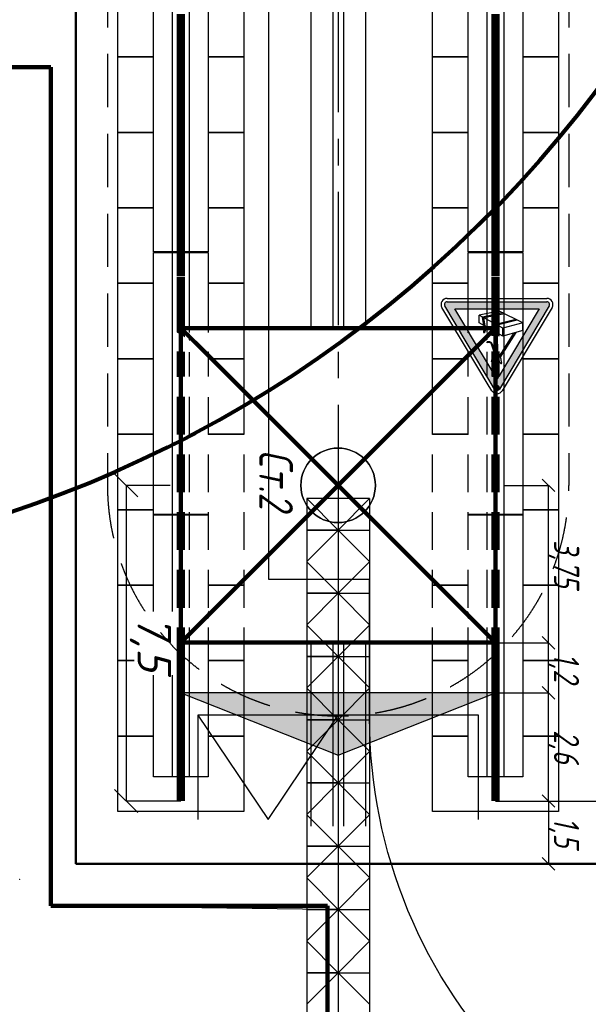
# Model space of a CAD drawing. Header units: millimetres. Extents: x 2204655785 to 2205143108, y 485765510 to 486291538.
# Tile 75 of 156: x 2205002316 to 2205015872, y 486129761 to 486153247. Entities that reach past the tile are written whole.
import ezdxf
from ezdxf.enums import TextEntityAlignment as Align
from ezdxf.lldxf.tags import DXFTag

# ---------------------------------------------------------------- set-up
doc = ezdxf.new("R2010")
doc.units = ezdxf.units.MM
doc.linetypes.add('НЕВИДИМАЯX2', pattern=[19.05, 12.7, -6.35])
doc.linetypes.add('осевая', pattern=[50.8, 31.75, -6.35, 6.35, -6.35])
for name, color, linetype in [('206ППР Панелевоз', 7, 'Continuous'), ('ППР_Автокран СКАТ-40', 7, 'Continuous'), ('ППР_Автокран_Опасная зона', 1, 'Continuous'), ('ППР_Автокран_Стрела', 7, 'Continuous'), ('ППР_Дороги рабочие', 30, 'Continuous'), ('ППР_Кран', 7, 'Continuous'), ('ППР_Нерабочее положение', 96, 'Continuous'), ('ППР_Опасная зона от крана', 1, 'Continuous'), ('ППР_Плиты крана', 7, 'Continuous'), ('ППР_Привязка крана', 5, 'Continuous'), ('ППР_Привязка стоянок', 5, 'Continuous'), ('ППР_Разрез', 5, 'Continuous'), ('ППР_Стрела', 7, 'Continuous')]:
    doc.layers.add(name, color=color, linetype=linetype)
doc.styles.add('ППРк_М1-1', font='GOST_Common Italic.ttf', dxfattribs={"height": 800})
doc.styles.add('ППРк_М1-1кран', font='GOST_Common Italic.ttf', dxfattribs={"width": 0.8, "height": 600})
doc.linetypes.add('ЗАЗЕМЛЕНИЕ', pattern='A,395.589283,[1,ЗАЗЕМЛЕНИЕ,S=1,R=0,X=0,Y=0],395.589283,-702', length=1493.178566)
doc.linetypes.add('ОГРАЖДЕНИЕ_ПУТЕЙ', pattern='A,1,[2,КБ-503,S=1,R=0,X=0,Y=0],2000,[2,КБ-503,S=1,R=0,X=0,Y=0],2000,[2,КБ-503,S=1,R=0,X=0,Y=0],1351,-628,[1,ЧЕЛОВЕК,S=1,R=180,X=0,Y=-24],-461,[1,ЗНАК 4,S=1,R=180,X=0,Y=-417],-188,1372,[2,КБ-503,S=1,R=0,X=0,Y=0],1999,[2,КБ-503,S=1,R=0,X=0,Y=0],2000,[2,КБ-503,S=1,R=0,X=0,Y=0]', length=12000)
tags = doc.linetypes.add('опасная зона_Кран', pattern='A,30,-8,4,-8,30,-8,4,-8,30,-8,4,[230,Bbox.shx,S=2.5,R=0,X=0,Y=-10],-6', length=148).pattern_tags.tags
tags[24] = DXFTag(74, 5)
doc.dimstyles.new('ППРк_М1-1', dxfattribs={"dimtxt": 800, "dimasz": 550, "dimexe": 1.5, "dimexo": 0.675, "dimgap": 100, "dimtad": 1, "dimdec": 1, "dimlfac": 0.001, "dimzin": 1, "dimtxsty": 'ППРк_М1-1', "dimblk": 'OBLIQUE', "dimcen": 250, "dimclrd": 256, "dimclre": 256, "dimclrt": 256, "dimadec": 0, "dimazin": 0, "dimtfac": 1, "dimtdec": 1, "dimtmove": 0, "dimatfit": 3, "dimfxl": 1, "dimtfill": 1, "dimfrac": 2, "dimarcsym": 0})
doc.dimstyles.new('ППРк_М1-1 Кран', dxfattribs={"dimtxt": 600, "dimasz": 300, "dimexe": 1.5, "dimexo": 0.675, "dimgap": 0.675, "dimtad": 1, "dimdec": 1, "dimlfac": 0.001, "dimzin": 1, "dimtxsty": 'ППРк_М1-1кран', "dimblk": 'OBLIQUE', "dimcen": 250, "dimclrd": 256, "dimclre": 256, "dimclrt": 256, "dimadec": 0, "dimazin": 0, "dimtfac": 1, "dimtdec": 1, "dimtmove": 0, "dimatfit": 3, "dimfxl": 1, "dimfrac": 2, "dimarcsym": 0})

# ---------------------------------------------------------------- blocks, each defined once
blk = doc.blocks.new('Плиты прав.')
at = {"layer": 'ППР_Плиты крана'}
for points in [[(-7200, 650), (-7200, 1500), (-5400, 1500), (-5400, 650)], [(-5400, 650), (-5400, 1500), (-3600, 1500), (-3600, 650)], [(-3600, 650), (-3600, 1500), (-1800, 1500), (-1800, 650)], [(-1800, 650), (-1800, 1500), (0, 1500), (0, -1500), (-1800, -1500), (-1800, -650)], [(-5400, -650), (-5400, -1500), (-7200, -1500), (-7200, -650)], [(-3600, -650), (-3600, -1500), (-5400, -1500), (-5400, -650)], [(-1800, -650), (-1800, -1500), (-3600, -1500), (-3600, -650)]]:
    blk.add_lwpolyline(points, dxfattribs=at)
blk = doc.blocks.new('Балка')
at = {"layer": 'ППР_Кран'}
for p, q in [((-575, 200), (5675, 200)), ((5675, -200), (-575, -200))]:
    blk.add_line(p, q, dxfattribs=at)
blk.add_lwpolyline([(-575, 650), (5675, 650), (5675, -650), (-575, -650)], close=True, dxfattribs=at)
at = {"layer": 'ППР_Кран', "const_width": 200}
blk.add_lwpolyline([(0, 0), (6255, 0)], dxfattribs=at)
blk = doc.blocks.new('Плиты пром.')
at = {"layer": 'ППР_Плиты крана'}
for points in [[(0, 650), (0, 1500), (1800, 1500), (1800, 650)], [(1800, 650), (1800, 1500), (3600, 1500), (3600, 650)], [(3600, 650), (3600, 1500), (5400, 1500), (5400, 650)], [(5400, 650), (5400, 1500), (7200, 1500), (7200, 650)], [(1800, -650), (1800, -1500), (0, -1500), (0, -650)], [(3600, -650), (3600, -1500), (1800, -1500), (1800, -650)], [(5400, -650), (5400, -1500), (3600, -1500), (3600, -650)], [(7200, -650), (7200, -1500), (5400, -1500), (5400, -650)]]:
    blk.add_lwpolyline(points, dxfattribs=at)
blk = doc.blocks.new('_Oblique')
at = {"color": 0, "linetype": 'ByBlock', "lineweight": -2}
blk.add_line((-0.5, -0.5), (0.5, 0.5), dxfattribs=at)
blk = doc.blocks.new('*D423')
at = {"layer": 'Defpoints', "color": 0, "linetype": 'Continuous', "lineweight": 50, "transparency": 16777216}
for p in [(38505, 5014), (37005, 3750), (38505, 3750)]:
    blk.add_point(p, dxfattribs=at)
at = {"layer": 'ППР_Привязка стоянок', "linetype": 'Continuous', "lineweight": -2, "transparency": 16777216}
for p, q in [((37005, 3751), (37005, 5016)), ((37005, 5014), (38505, 5014)), ((38505, 3751), (38505, 5016))]:
    blk.add_line(p, q, dxfattribs=at)
at = {"layer": 'ППР_Привязка стоянок', "linetype": 'Continuous', "lineweight": -2, "transparency": 16777216, "xscale": 300, "yscale": 300, "zscale": 300, "rotation": 180}
blk.add_blockref('_Oblique', (37005, 5014), dxfattribs=at)
at = {"layer": 'ППР_Привязка стоянок', "linetype": 'Continuous', "lineweight": -2, "transparency": 16777216, "xscale": 300, "yscale": 300, "zscale": 300}
blk.add_blockref('_Oblique', (38505, 5014), dxfattribs=at)
at = {"layer": 'ППР_Привязка стоянок', "linetype": 'Continuous', "transparency": 16777216, "insert": (37755, 5375), "char_height": 600, "attachment_point": 5, "style": 'ППРк_М1-1кран'}
blk.add_mtext('1,5', dxfattribs=at)
blk = doc.blocks.new('Тупик безударный')
at = {"layer": 'ППР_Кран', "linetype": 'Continuous'}
h = blk.add_hatch(color=256, dxfattribs=at)
h.dxf.hatch_style = 1
h.paths.add_polyline_path([(-1485, -3750.675), (0, -0.675), (0, -7500.675)])
at = {"layer": 'ППР_Кран', "linetype": 'ОГРАЖДЕНИЕ_ПУТЕЙ'}
for p, q in [((-1485, -3750.675), (0, -0.675)), ((0, -0.675), (0, -7500.675)), ((0, -7500.675), (-1485, -3750.675))]:
    blk.add_line(p, q, dxfattribs=at)
blk = doc.blocks.new('База515')
at = {"layer": 'ППР_Кран', "linetype": 'Continuous', "const_width": 100}
for points in [[(-3750, -3750), (3750, 3750)], [(-3750, 3750), (3750, -3750)]]:
    blk.add_lwpolyline(points, dxfattribs=at)
at = {"layer": 'ППР_Кран', "linetype": 'ОГРАЖДЕНИЕ_ПУТЕЙ', "const_width": 100}
blk.add_lwpolyline([(-3750, 3750), (-3750, -3750)], dxfattribs=at)
at = {"layer": 'ППР_Кран', "linetype": 'Continuous'}
blk.add_circle((0, 0), 889, dxfattribs=at)
at = {"linetype": 'Continuous'}
for points in [[(-2013, 3898), (-1545, 3901), (-1545, 2151), (-2013, 2151)], [(-636, 3899), (-168, 3894), (-168, 2152), (-636, 2151)], [(741, 3915), (1209, 3883), (1209, 2151), (741, 2151)], [(2117, 3902), (2586, 3905), (2599, 2689), (2098, 2169)], [(3194, 3911), (3550, 3908), (3564, 3650), (3191, 3271)], [(-3390, 3309), (-2922, 2841), (-2922, 2151), (-3390, 2151)], [(-3390, -3306), (-2922, -2837), (-2922, -2151), (-3390, -2151)], [(-2013, -3885), (-1545, -3890), (-1545, -2151), (-2013, -2151)], [(-636, -3892), (-168, -3892), (-168, -2151), (-636, -2151)], [(741, -3897), (1209, -3893), (1209, -2151), (741, -2151)], [(2117, -3900), (2587, -3899), (2600, -2679), (2098, -2175)], [(3197, -3868), (3668, -3879), (3488, -3583), (3164, -3249)]]:
    blk.add_wipeout(points, dxfattribs=at)
for points in [[(-3390, 3883), (-2922, 3908), (-2922, 3007), (-3390, 3468)], [(3190, 3102), (3639, 3557), (3620, 1941), (3177, 1908)], [(2160, 2076), (2600, 2518), (2600, 2144), (2182, 2079)], [(2166, -2076), (2600, -2514), (2600, -2144), (2181, -2079)], [(3193, -3115), (3642, -3565), (3639, -1948), (3180, -1917)], [(-3390, -3905), (-2922, -3890), (-2922, -3013), (-3390, -3472)]]:
    blk.add_wipeout(points, dxfattribs=at)
at = {"layer": 'ППР_Кран', "linetype": 'Continuous', "const_width": 100}
for points in [[(-3750, 3750), (3750, 3750)], [(-3750, -3750), (3750, -3750)]]:
    blk.add_lwpolyline(points, dxfattribs=at)
at = {"layer": 'ППР_Кран', "linetype": 'ОГРАЖДЕНИЕ_ПУТЕЙ', "const_width": 100}
blk.add_lwpolyline([(3750, 3750), (3750, -3750)], dxfattribs=at)
blk = doc.blocks.new('*D427')
at = {"layer": 'Defpoints', "color": 0, "linetype": 'Continuous', "lineweight": 50, "transparency": 16777216}
for p in [(34425, 5014), (34425, 3751), (37005, 3750)]:
    blk.add_point(p, dxfattribs=at)
at = {"layer": 'ППР_Привязка стоянок', "linetype": 'Continuous', "lineweight": -2, "transparency": 16777216}
for p, q in [((34425, 3751), (34425, 5016)), ((37005, 5014), (34425, 5014)), ((37005, 3751), (37005, 5016))]:
    blk.add_line(p, q, dxfattribs=at)
at = {"layer": 'ППР_Привязка стоянок', "linetype": 'Continuous', "lineweight": -2, "transparency": 16777216, "xscale": 300, "yscale": 300, "zscale": 300, "rotation": 180}
blk.add_blockref('_Oblique', (34425, 5014), dxfattribs=at)
at = {"layer": 'ППР_Привязка стоянок', "linetype": 'Continuous', "lineweight": -2, "transparency": 16777216, "xscale": 300, "yscale": 300, "zscale": 300}
blk.add_blockref('_Oblique', (37005, 5014), dxfattribs=at)
at = {"layer": 'ППР_Привязка стоянок', "linetype": 'Continuous', "transparency": 16777216, "insert": (35715, 5375), "char_height": 600, "attachment_point": 5, "style": 'ППРк_М1-1кран'}
blk.add_mtext('2,6', dxfattribs=at)
blk = doc.blocks.new('*D428')
at = {"layer": 'Defpoints', "color": 0, "linetype": 'Continuous', "lineweight": 50, "transparency": 16777216}
for p in [(33229, 5014), (33229, 3752), (34425, 3750)]:
    blk.add_point(p, dxfattribs=at)
at = {"layer": 'ППР_Привязка стоянок', "linetype": 'Continuous', "lineweight": -2, "transparency": 16777216}
for p, q in [((33229, 3753), (33229, 5016)), ((34425, 5014), (33229, 5014)), ((34425, 3751), (34425, 5016))]:
    blk.add_line(p, q, dxfattribs=at)
at = {"layer": 'ППР_Привязка стоянок', "linetype": 'Continuous', "lineweight": -2, "transparency": 16777216, "xscale": 300, "yscale": 300, "zscale": 300, "rotation": 180}
blk.add_blockref('_Oblique', (33229, 5014), dxfattribs=at)
at = {"layer": 'ППР_Привязка стоянок', "linetype": 'Continuous', "lineweight": -2, "transparency": 16777216, "xscale": 300, "yscale": 300, "zscale": 300}
blk.add_blockref('_Oblique', (34425, 5014), dxfattribs=at)
at = {"layer": 'ППР_Привязка стоянок', "linetype": 'Continuous', "transparency": 16777216, "insert": (33827, 5375), "char_height": 600, "attachment_point": 5, "style": 'ППРк_М1-1кран'}
blk.add_mtext('1,2', dxfattribs=at)
blk = doc.blocks.new('*D429')
at = {"layer": 'Defpoints', "color": 0, "linetype": 'Continuous', "lineweight": 50, "transparency": 16777216}
for p in [(29475, 5016), (29475, 3958), (33229, 3752)]:
    blk.add_point(p, dxfattribs=at)
at = {"layer": 'ППР_Привязка стоянок', "linetype": 'Continuous', "lineweight": -2, "transparency": 16777216}
for p, q in [((29475, 3959), (29475, 5017)), ((33229, 5016), (29475, 5016)), ((33229, 3752), (33229, 5017))]:
    blk.add_line(p, q, dxfattribs=at)
at = {"layer": 'ППР_Привязка стоянок', "linetype": 'Continuous', "lineweight": -2, "transparency": 16777216, "xscale": 300, "yscale": 300, "zscale": 300, "rotation": 180}
blk.add_blockref('_Oblique', (29475, 5016), dxfattribs=at)
at = {"layer": 'ППР_Привязка стоянок', "linetype": 'Continuous', "lineweight": -2, "transparency": 16777216, "xscale": 300, "yscale": 300, "zscale": 300}
blk.add_blockref('_Oblique', (33229, 5016), dxfattribs=at)
at = {"layer": 'ППР_Привязка стоянок', "linetype": 'Continuous', "transparency": 16777216, "insert": (31352, 5377), "char_height": 600, "attachment_point": 5, "style": 'ППРк_М1-1кран'}
blk.add_mtext('3,75', dxfattribs=at)
blk = doc.blocks.new('*D435')
at = {"layer": 'Defpoints', "color": 0, "linetype": 'Continuous', "lineweight": 50, "transparency": 16777216}
for p in [(37020, 13421), (37020, 9481), (37005, 3750)]:
    blk.add_point(p, dxfattribs=at)
at = {"layer": 'ППР_Привязка крана', "linetype": 'Continuous', "lineweight": -2, "transparency": 16777216}
for p, q in [((37020, 13421), (37020, 9479)), ((37005, 9481), (36455, 9481)), ((37005, 3751), (37005, 9482)), ((37005, 9481), (37020, 9481)), ((37020, 9481), (40578, 9481))]:
    blk.add_line(p, q, dxfattribs=at)
at = {"layer": 'ППР_Привязка крана', "linetype": 'Continuous', "lineweight": -2, "transparency": 16777216, "xscale": 550, "yscale": 550, "zscale": 550}
blk.add_blockref('_Oblique', (37005, 9481), dxfattribs=at)
at = {"layer": 'ППР_Привязка крана', "linetype": 'Continuous', "lineweight": -2, "transparency": 16777216, "xscale": 550, "yscale": 550, "zscale": 550, "rotation": 180}
blk.add_blockref('_Oblique', (37020, 9481), dxfattribs=at)
at = {"layer": 'ППР_Привязка крана', "linetype": 'Continuous', "transparency": 16777216, "insert": (39561, 10061), "char_height": 800, "attachment_point": 5, "style": 'ППРк_М1-1', "bg_fill": 3, "box_fill_scale": 1.1, "bg_fill_color": 256, "bg_fill_true_color": 13158600, "bg_fill_transparency": 0}
blk.add_mtext('0,0*', dxfattribs=at)
blk = doc.blocks.new('*D439')
at = {"layer": 'Defpoints', "color": 0, "lineweight": 50, "transparency": 16777216}
for p in [(37005, -3750), (29475, -4000), (37005, -5054)]:
    blk.add_point(p, dxfattribs=at)
at = {"layer": 'ППР_Привязка стоянок', "lineweight": -2, "transparency": 16777216}
for p, q in [((37005, -3751), (37005, -5055)), ((29475, -4001), (29475, -5055)), ((29475, -5054), (37005, -5054))]:
    blk.add_line(p, q, dxfattribs=at)
at = {"layer": 'ППР_Привязка стоянок', "lineweight": -2, "transparency": 16777216, "xscale": 550, "yscale": 550, "zscale": 550, "rotation": 180}
blk.add_blockref('_Oblique', (29475, -5054), dxfattribs=at)
at = {"layer": 'ППР_Привязка стоянок', "lineweight": -2, "transparency": 16777216, "xscale": 550, "yscale": 550, "zscale": 550}
blk.add_blockref('_Oblique', (37005, -5054), dxfattribs=at)
at = {"layer": 'ППР_Привязка стоянок', "transparency": 16777216, "insert": (33240, -4474), "char_height": 800, "attachment_point": 5, "style": 'ППРк_М1-1', "bg_fill": 3, "box_fill_scale": 1.1, "bg_fill_color": 256, "bg_fill_true_color": 13158600, "bg_fill_transparency": 0}
blk.add_mtext('7,5', dxfattribs=at)
blk = doc.blocks.new('*U53')
at = {"layer": '206ППР Панелевоз', "lineweight": 5}
blk.add_point((10864, 1527), dxfattribs=at)
blk = doc.blocks.new('Знак№3')
at = {"linetype": 'ByBlock', "ltscale": 5}
h = blk.add_hatch(color=7, dxfattribs=at)
h.paths.add_polyline_path([(122.344, 199.321), (121.457, 200.803, 0.564934), (121.373, 200.803, 4501.946377), (121.373, 200.803, 0.001609), (121.373, 200.803), (120.486, 199.321, 0.584238), (120.528, 199.248, -0.001163), (120.528, 199.248), (122.302, 199.248, 0.582969), (122.344, 199.321, -0.000216)])
h.paths.add_polyline_path([(122.166, 199.374), (120.664, 199.374), (121.415, 200.628)], flags=16)
blk.add_hatch(color=7).paths.add_polyline_path([(121.366, 200.778, 1), (121.464, 200.778, 1)])
at = {"linetype": 'ByBlock', "lineweight": 30, "ltscale": 5}
h = blk.add_hatch(color=7, dxfattribs=at)
edge = h.paths.add_edge_path()
edge.add_arc((121.564, 200.026), 0.0551, 201.3996, 226.8824)
edge.add_arc((121.555, 200.025), 0.0487, 233.4017, 261.3838)
edge.add_line((121.548, 199.977), (121.55, 199.977))
edge.add_arc((121.558, 200.025), 0.0487, 261.3838, 272.0894)
edge.add_line((121.559, 199.976), (121.591, 199.978))
edge.add_line((121.591, 199.978), (121.593, 199.963))
edge.add_line((121.593, 199.963), (121.563, 199.963))
edge.add_line((121.563, 199.963), (121.546, 199.963))
edge.add_arc((121.546, 199.973), 0.0101, 257.8564, 270, ccw=False)
edge.add_line((121.544, 199.963), (121.541, 199.964))
edge.add_arc((121.552, 200.011), 0.0487, 225.9184, 257.8564, ccw=False)
edge.add_line((121.518, 199.976), (121.506, 199.988))
edge.add_line((121.506, 199.988), (121.494, 200.007))
edge.add_line((121.494, 200.007), (121.483, 200.034))
edge.add_arc((121.527, 200.053), 0.0487, 199.5801, 203.0594, ccw=False)
edge.add_line((121.481, 200.037), (121.47, 200.068))
edge.add_arc((121.516, 200.084), 0.0487, 195.0483, 199.5801, ccw=False)
edge.add_line((121.469, 200.072), (121.433, 200.207))
edge.add_ellipse((121.419, 200.297), major_axis=(0.0646, 0.0646), ratio=1, start_angle=233.6029, end_angle=244.0849)
edge.add_ellipse((121.419, 200.297), major_axis=(0.0646, 0.0646), ratio=1, start_angle=244.0849, end_angle=323.2484)
edge.add_ellipse((121.419, 200.297), major_axis=(0.0646, 0.0646), ratio=1, start_angle=323.2484, end_angle=324.354)
edge.add_line((121.509, 200.312), (121.521, 200.303))
edge.add_line((121.521, 200.303), (121.51, 200.31))
edge.add_ellipse((121.419, 200.297), major_axis=(0.0646, 0.0646), ratio=1, start_angle=244.0849, end_angle=323.2484, ccw=False)
edge.add_line((121.449, 200.211), (121.488, 200.077))
edge.add_line((121.488, 200.077), (121.501, 200.037))
edge.add_line((121.501, 200.037), (121.513, 200.006))
h = blk.add_hatch(color=7, dxfattribs=at)
edge = h.paths.add_edge_path()
edge.add_ellipse((121.419, 200.286), major_axis=(-0.0181, 0.0785), ratio=0.997821, start_angle=117.1936, end_angle=133.9632, ccw=False)
edge.add_line((121.358, 200.234), (121.08, 199.794))
edge.add_line((121.08, 199.794), (121.114, 199.803))
edge.add_line((121.114, 199.803), (121.375, 200.219))
h = blk.add_hatch(color=7, dxfattribs=at)
edge = h.paths.add_edge_path()
edge.add_line((121.407, 199.808), (121.429, 199.795))
edge.add_line((121.429, 199.795), (121.415, 200.206))
edge.add_ellipse((121.419, 200.297), major_axis=(0.0646, 0.0646), ratio=1, start_angle=216.7994, end_angle=222.5437, ccw=False)
edge.add_ellipse((121.419, 200.286), major_axis=(-0.0181, 0.0785), ratio=0.997821, start_angle=151.3765, end_angle=157.901, ccw=False)
edge.add_line((121.397, 200.209), (121.407, 199.808))
h = blk.add_hatch(color=7, dxfattribs=at)
h.paths.add_polyline_path([(121.434, 199.653), (121.41, 199.666), (121.053, 199.575), (121.079, 199.562)])
h.paths.add_polyline_path([(121.429, 199.795), (121.407, 199.808), (121.41, 199.666), (121.434, 199.653)])
blk.add_hatch(color=7, dxfattribs=at).paths.add_polyline_path([(121.622, 199.752, 0.156262), (121.627, 199.683), (121.649, 199.671), (121.646, 199.683, -0.156262), (121.642, 199.751), (121.653, 199.775, 0.111183), (121.655, 199.781), (121.655, 199.793), (121.635, 199.793), (121.635, 199.783, -0.12136), (121.633, 199.774)])
h = blk.add_hatch(color=7, dxfattribs=at)
h.paths.add_polyline_path([(121.671, 199.523), (121.647, 199.536), (121.284, 199.461), (121.309, 199.448)])
h.paths.add_polyline_path([(121.647, 199.536), (121.671, 199.523), (121.649, 199.671), (121.627, 199.683)])
at = {"color": 7, "linetype": 'ByBlock', "ltscale": 5}
for p, q in [((120.434, 199.352), (121.321, 200.834)), ((120.486, 199.321), (121.373, 200.803)), ((121.457, 200.803), (122.344, 199.321)), ((121.508, 200.834), (122.396, 199.352)), ((120.664, 199.374), (121.415, 200.628)), ((121.415, 200.628), (122.166, 199.374)), ((121.375, 200.435), (121.375, 200.417)), ((121.375, 200.417), (121.375, 200.417)), ((121.403, 200.519), (121.403, 200.458)), ((121.403, 200.519), (121.403, 200.454)), ((121.426, 200.519), (121.426, 200.454)), ((121.454, 200.433), (121.454, 200.414)), ((121.451, 200.355), (121.374, 200.319)), ((121.374, 200.319), (121.449, 200.348)), ((121.382, 200.392), (121.437, 200.317)), ((121.449, 200.348), (121.521, 200.303)), ((121.521, 200.303), (121.452, 200.355)), ((120.954, 199.758), (121.314, 199.86)), ((120.954, 199.758), (120.954, 199.623)), ((120.954, 199.623), (121.314, 199.719)), ((121.314, 199.86), (121.314, 199.719)), ((121.314, 199.86), (121.735, 199.622)), ((121.314, 199.719), (121.735, 199.487)), ((120.954, 199.623), (121.376, 199.416)), ((121.735, 199.622), (121.735, 199.487)), ((122.166, 199.374), (120.664, 199.374)), ((121.376, 199.416), (121.735, 199.487)), ((122.302, 199.248), (120.528, 199.248)), ((122.302, 199.187), (120.528, 199.187))]:
    blk.add_line(p, q, dxfattribs=at)
at = {"color": 7, "linetype": 'ByBlock', "lineweight": 30, "ltscale": 5}
for p, q in [((121.08, 199.794), (121.358, 200.234)), ((121.114, 199.803), (121.375, 200.219)), ((121.397, 200.209), (121.41, 199.666)), ((121.415, 200.206), (121.434, 199.653)), ((121.433, 200.207), (121.469, 200.072)), ((121.449, 200.211), (121.488, 200.077)), ((121.47, 200.068), (121.481, 200.037)), ((121.488, 200.077), (121.501, 200.037)), ((121.483, 200.034), (121.494, 200.007)), ((121.494, 200.007), (121.506, 199.988)), ((121.501, 200.037), (121.513, 200.006)), ((121.506, 199.988), (121.518, 199.976)), ((121.541, 199.964), (121.544, 199.963)), ((121.546, 199.963), (121.563, 199.963)), ((121.548, 199.977), (121.55, 199.977)), ((121.559, 199.976), (121.591, 199.978)), ((121.563, 199.963), (121.593, 199.963)), ((121.591, 199.978), (121.593, 199.963)), ((121.622, 199.752), (121.634, 199.775)), ((121.622, 199.752), (121.634, 199.775)), ((121.635, 199.783), (121.635, 199.793)), ((121.635, 199.793), (121.655, 199.793)), ((121.642, 199.751), (121.653, 199.775)), ((121.655, 199.781), (121.655, 199.793)), ((121.053, 199.575), (121.41, 199.666)), ((121.079, 199.562), (121.434, 199.653)), ((121.284, 199.461), (121.647, 199.536)), ((121.627, 199.683), (121.647, 199.536)), ((121.646, 199.683), (121.649, 199.671)), ((121.649, 199.671), (121.671, 199.523)), ((121.309, 199.448), (121.671, 199.523))]:
    blk.add_line(p, q, dxfattribs=at)
at = {"color": 7, "linetype": 'ByBlock', "ltscale": 5}
for centre, radius, start, end in [((121.415, 200.778), 0.109, 30.9139, 149.0861), ((121.415, 200.778), 0.0487, 30.9139, 149.0861), ((120.528, 199.296), 0.109, 149.0861, 270), ((120.528, 199.296), 0.0487, 149.0861, 270), ((122.302, 199.296), 0.109, 270, 30.9139), ((122.302, 199.296), 0.0487, 270, 30.9139)]:
    blk.add_arc(centre, radius, start, end, dxfattribs=at)
at = {"color": 7, "linetype": 'ByBlock', "lineweight": 30, "ltscale": 5}
for centre, radius, start, end in [((121.516, 200.084), 0.0487, 195.0483, 199.5801), ((121.527, 200.053), 0.0487, 199.5801, 203.0594), ((121.564, 200.026), 0.0551, 201.3996, 226.8824), ((121.552, 200.011), 0.0487, 225.9184, 257.8564), ((121.555, 200.025), 0.0487, 233.4017, 261.3838), ((121.546, 199.973), 0.0101, 257.8564, 270), ((121.558, 200.025), 0.0487, 261.3838, 272.0894), ((121.731, 199.724), 0.112, 165.8316, 201.3569), ((121.617, 199.783), 0.0177, 336.1966, 0.7276), ((121.751, 199.724), 0.112, 165.8316, 201.3569), ((121.641, 199.781), 0.0134, 334.6229, 0)]:
    blk.add_arc(centre, radius, start, end, dxfattribs=at)
at = {"color": 7, "linetype": 'ByBlock', "ltscale": 5}
for centre, major_axis, ratio, start_param, end_param in [((121.414, 200.416), (-0.028, 0.028), 1, 0.750122, 1.419335), ((121.415, 200.434), (-0.028, 0.028), 1, -0.487782, 0.755424), ((121.415, 200.434), (-0.0164, 0.0164), 1, -0.261799, 4.974188), ((121.415, 200.454), (0.00821, 0.00821), 1, 2.356194, 5.497787), ((121.415, 200.434), (0.028, 0.028), 1, 5.45721, 6.770967), ((121.414, 200.416), (0.028, 0.028), 1, 5.256394, 5.462511), ((121.343, 200.338), (-0.00861, 0.00861), 1, -1.301728, 1.326012), ((121.343, 200.338), (-0.00861, 0.00861), 1, 1.217135, 1.410532), ((121.343, 200.337), (-0.00861, 0.00861), 1, 1.248628, 1.374585), ((121.343, 200.338), (-0.00861, 0.00861), 1, 1.238959, 1.386845), ((121.285, 200.304), (0.0388, 0.0388), 1, 5.425525, 6.024186), ((121.419, 200.286), (-0.0181, 0.0785), 0.997821, 1.173602, 2.755892), ((121.322, 200.3), (-0.0388, 0.0388), 1, 3.894134, 4.986855), ((121.41, 200.297), (-0.0237, 0.0237), 1, 0.750122, 4.570422), ((121.419, 200.297), (0.0646, 0.0646), 1, 3.783863, 6.520451), ((121.486, 200.403), (0.0241, 0.0241), 1, 2.254164, 3.313663)]:
    blk.add_ellipse(centre, major_axis=major_axis, ratio=ratio, start_param=start_param, end_param=end_param, dxfattribs=at)
blk = doc.blocks.new('*U778')
at = {"layer": 'ППР_Автокран_Опасная зона', "color": 1, "linetype": 'опасная зона_Кран', "lineweight": 80, "ltscale": 100}
blk.add_arc((-3.65, 4.56), 29000, 319.788537, 219.788112, dxfattribs=at)
at = {"layer": 'ППР_Автокран_Стрела', "lineweight": 50}
blk.add_arc((-3.65, 4.56), 18000, 319.786841, 219.78643, dxfattribs=at)
at = {"layer": 'ППР_Автокран_Опасная зона', "color": 5, "xscale": 1338.282510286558, "yscale": 1338.282510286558, "zscale": 1338.282510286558}
blk.add_blockref('Знак№3', (-183279.38, -244151.02), dxfattribs=at)
blk = doc.blocks.new('*U420')
at = {"layer": 'ППР_Кран', "linetype": 'ОГРАЖДЕНИЕ_ПУТЕЙ', "lineweight": 50}
for p, q in [((38505, 6250), (38505, -6250)), ((38505, -6250), (9337.5, -6250))]:
    blk.add_line(p, q, dxfattribs=at)
at = {"layer": 'ППР_Кран', "linetype": 'НЕВИДИМАЯX2', "lineweight": 30, "ltscale": 100}
for p, q in [((135, 5500), (29475, 5500)), ((135, -5500), (29475, -5500))]:
    blk.add_line(p, q, dxfattribs=at)
at = {"layer": 'ППР_Кран', "linetype": 'ЗАЗЕМЛЕНИЕ'}
for points in [[(37448.82, 3343), (34957.66, 3343), (34957.66, -3343), (37448.82, -3343)], [(34957.66, -3343), (37448.82, -1671.5), (34957.66, 0)]]:
    blk.add_lwpolyline(points, dxfattribs=at)
at = {"layer": 'ППР_Нерабочее положение'}
for p, q in [((34307.07, 750), (33557.07, 0)), ((33557.07, 0), (33557.07, 750)), ((34315.47, 750), (35065.47, 0)), ((35815.47, 750), (35065.47, 0)), ((35065.47, 0), (35065.47, 750)), ((35823.86, 750), (36573.86, 0)), ((37323.86, 750), (36573.86, 0)), ((36573.86, 0), (36573.86, 750)), ((37332.26, 750), (38082.26, 0)), ((38832.26, 750), (38082.26, 0)), ((38082.26, 0), (38082.26, 750)), ((38840.65, 750), (39590.65, 0)), ((40340.65, 750), (39590.65, 0)), ((39590.65, 0), (39590.65, 750)), ((40349.05, 750), (41099.05, 0)), ((41849.05, 750), (41099.05, 0)), ((41099.05, 0), (41099.05, 750)), ((33557.07, 0), (34307.07, -750)), ((33557.07, 0), (33557.07, -750)), ((33557.07, -750), (33557.07, 0)), ((35065.47, 0), (34315.47, -750)), ((35065.47, 0), (35815.47, -750)), ((35065.47, 0), (35065.47, -750)), ((35065.47, -750), (35065.47, 0)), ((36573.86, 0), (35823.86, -750)), ((36573.86, 0), (37323.86, -750)), ((36573.86, 0), (36573.86, -750)), ((36573.86, -750), (36573.86, 0)), ((38082.26, 0), (37332.26, -750)), ((38082.26, 0), (38832.26, -750)), ((38082.26, 0), (38082.26, -750)), ((38082.26, -750), (38082.26, 0)), ((39590.65, 0), (38840.65, -750)), ((39590.65, 0), (40340.65, -750)), ((39590.65, 0), (39590.65, -750)), ((39590.65, -750), (39590.65, 0)), ((41099.05, 0), (40349.05, -750)), ((41099.05, 0), (41849.05, -750)), ((41099.05, 0), (41099.05, -750)), ((41099.05, -750), (41099.05, 0))]:
    blk.add_line(p, q, dxfattribs=at)
for name, p in [('Плиты пром.', (13855, 3750)), ('Плиты пром.', (17455, 3750)), ('Плиты пром.', (26455, 3750)), ('Плиты прав.', (37255, 3750)), ('Плиты пром.', (13855, -3750)), ('Плиты пром.', (17455, -3750)), ('Плиты пром.', (26455, -3750)), ('Плиты прав.', (37255, -3750))]:
    blk.add_blockref(name, p)
at = {"layer": 'ППР_Кран'}
for p in [(18230, 3750), (24495, 3750), (30750, 3750), (18230, -3750), (24495, -3750), (30750, -3750)]:
    blk.add_blockref('Балка', p, dxfattribs=at)
at = {"layer": 'ППР_Кран', "linetype": 'Continuous', "xscale": -1}
blk.add_blockref('Тупик безударный', (34425, 3750.68), dxfattribs=at)
at = {"style": 'ППРк_М1-1', "width": 0.8}
for tag, p, height, flags in [('ОПАСНАЯ_ЗОНА', (25480.86, 21929.55), 800, 1), ('ОТЛЕТ_ГРУЗА', (25413.72, 20678.22), 800, 1), ('Кол-во_элементов', (2695.66, -1978.25), 1200, 8)]:
    blk.add_attdef(tag, p, '', height=height, dxfattribs=dict(at, flags=flags))
at = {"style": 'ППРк_М1-1', "width": 0.8, "flags": 8}
blk.add_attdef('МАРКА_КРАНА', text='', height=1200, dxfattribs=at).set_placement((8837.5, 818.17), align=Align.CENTER)
blk.add_attdef('ВЫСОТА', text='', height=1200, dxfattribs=at).set_placement((9134.89, -8454.02), align=Align.MIDDLE_CENTER)
at = {"layer": 'Defpoints', "style": 'ППРк_М1-1', "width": 0.8, "flags": 1}
for tag, p in [('МАКСИМАЛЬНАЯ_ДЛИНА_ГРУЗА', (25470.43, 19233.22)), ('ШИРИНА_ГРУЗА', (25397.01, 17803.51))]:
    blk.add_attdef(tag, p, '', height=800, dxfattribs=at)
at = {"layer": 'ППР_Разрез', "style": 'ППРк_М1-1кран', "width": 0.8, "flags": 8}
for tag, p in [('РАЗРЕЗ2', (-1027.85, 55181.17)), ('РАЗРЕЗ', (-1731.87, -54129.29))]:
    blk.add_attdef(tag, p, '', height=800, dxfattribs=at)
at = {"layer": 'ППР_Стрела', "style": 'ППРк_М1-1кран', "width": 0.8, "flags": 8}
for tag, p in [('ВЫСОТА_КРЮКА_ГОРИЗ', (-19652.89, 21607.87)), ('ГАБАРИТ_СТРЕЛЫ', (-25019.84, 21408.72)), ('ВЫСОТА_КРЮКА_НАКЛ', (-20393.31, 20761.66)), ('ВЫЛЕТ', (-16616.63, 14016.8))]:
    blk.add_attdef(tag, p, '', height=800, rotation=317, dxfattribs=at)
at = {"layer": 'ППР_Привязка стоянок', "linetype": 'Continuous'}
for base, p2, picture, middle in [((34425, 5014.49), (34425, 3750.68), '*D427', (35715, 5375.16)), ((38505, 5014.49), (38505, 3750), '*D423', (37755, 5375.16))]:
    dim = blk.add_linear_dim(base=base, p1=(37005, 3750), p2=p2, dimstyle='ППРк_М1-1 Кран', dxfattribs=at)
    dim.commit()
    dim.dimension.update_dxf_attribs({"geometry": picture, "text_midpoint": middle})
at = {"layer": 'ППР_Кран', "linetype": 'Continuous', "xscale": -1}
blk.add_blockref('База515', (29475, 0), dxfattribs=at)
at = {"layer": 'ППР_Кран', "linetype": 'Continuous'}
for p, q in [((3885, 650), (25725, 650)), ((33225, 650), (37607.84, 650)), ((3885, 125), (25725, 125)), ((33225, 125), (37607.84, 125)), ((3885, -125), (25725, -125)), ((33225, -125), (37607.84, -125)), ((3885, -650), (25725, -650)), ((33225, -650), (37607.84, -650))]:
    blk.add_line(p, q, dxfattribs=at)
at = {"layer": 'ППР_Кран', "linetype": 'осевая', "ltscale": 100}
blk.add_line((-8003.16, 0), (37832.84, 0), dxfattribs=at)
at = {"layer": 'ППР_Нерабочее положение'}
for p, q in [((29790.28, 750), (29790.28, -750)), ((29790.28, 750), (68175, 750)), ((29790.28, 750), (30540.28, 0)), ((31290.28, 750), (30540.28, 0)), ((30540.28, 0), (30540.28, 750)), ((31298.67, 750), (32048.67, 0)), ((32798.67, 750), (32048.67, 0)), ((32048.67, 0), (32048.67, 750)), ((32807.07, 750), (33557.07, 0)), ((28846.34, 628.66), (30103.66, -628.66)), ((28846.34, -628.66), (30103.66, 628.66)), ((29475, 0), (67508.59, 0)), ((30540.28, 0), (29790.28, -750)), ((30540.28, 0), (31290.28, -750)), ((30540.28, 0), (30540.28, -750)), ((30540.28, -750), (30540.28, 0)), ((32048.67, 0), (31298.67, -750)), ((32048.67, 0), (32798.67, -750)), ((32048.67, 0), (32048.67, -750)), ((32048.67, -750), (32048.67, 0)), ((33557.07, 0), (32807.07, -750)), ((29790.28, -750), (68175, -750))]:
    blk.add_line(p, q, dxfattribs=at)
blk.add_circle((29475, 0), 889.06, dxfattribs=at)
at = {"layer": 'ППР_Опасная зона от крана', "linetype": 'опасная зона_Кран', "lineweight": 80, "ltscale": 100}
blk.add_arc((29475, 0), 50270, 270, 90, dxfattribs=at)
at = {"layer": 'ППР_Стрела', "linetype": 'НЕВИДИМАЯX2', "lineweight": 50, "ltscale": 100}
blk.add_arc((29475, 0), 38700, 270, 90, dxfattribs=at)
at = {"layer": 'ППР_Стрела', "linetype": 'Continuous', "lineweight": 100}
blk.add_arc((29475, 0), 30700, 270, 90, dxfattribs=at)
for p in [(21055, 3750), (21055, -3750)]:
    blk.add_blockref('Плиты пром.', p)
at = {"layer": 'ППР_Кран', "linetype": 'Continuous', "style": 'ППРк_М1-1кран', "width": 0.8}
blk.add_text('Ст.2', height=800, dxfattribs=at).set_placement((28625.23, -1879))
at = {"layer": 'ППР_Привязка стоянок', "linetype": 'Continuous'}
dim = blk.add_linear_dim(base=(29475, 5015.99), p1=(33228.77, 3751.5), p2=(29475, 3958.24), text='3,75', dimstyle='ППРк_М1-1 Кран', dxfattribs=at)
dim.commit()
dim.dimension.update_dxf_attribs({"geometry": '*D429', "text_midpoint": (31351.89, 5376.66)})
dim = blk.add_linear_dim(base=(33228.77, 5014.49), p1=(34425, 3750), p2=(33228.77, 3752.18), dimstyle='ППРк_М1-1 Кран', dxfattribs=at)
dim.commit()
dim.dimension.update_dxf_attribs({"geometry": '*D428', "text_midpoint": (33826.89, 5375.16)})
at = {"layer": 'ППР_Привязка крана', "linetype": 'Continuous'}
dim = blk.add_linear_dim(base=(37020.32, 9480.65), p1=(37005, 3750), p2=(37020.32, 13421.38), text='<>*', dimstyle='ППРк_М1-1', override={"dimscale": 0}, dxfattribs=at)
dim.commit()
dim.dimension.update_dxf_attribs({"geometry": '*D435', "text_midpoint": (39560.77, 9480.65), "dimtype": 160})
at = {"layer": 'ППР_Привязка стоянок'}
dim = blk.add_linear_dim(base=(37005, -5053.98), p1=(29475, -4000), p2=(37005, -3750), dimstyle='ППРк_М1-1', override={"dimscale": 0}, dxfattribs=at)
dim.commit()
dim.dimension.update_dxf_attribs({"geometry": '*D439', "text_midpoint": (33240, -4473.98)})
at = {"layer": 'ППР_Кран', "linetype": 'НЕВИДИМАЯX2', "lineweight": 30, "ltscale": 100}
blk.add_arc((29475, 0), 5500, 270, 90, dxfattribs=at)

msp = doc.modelspace()

# ---------------------------------------------------------------- linework, layer by layer
at = {"color": 3}
msp.add_lwpolyline([(2205022662, 486188994), (2205034257, 486188991, -0.414099), (2205046253, 486176992), (2205046258, 486136596, -0.414248), (2205034258, 486124594), (2205022658, 486124594, -0.414214), (2205010658, 486136594), (2205010658, 486139894), (2205008258, 486139894), (2205008258, 486169194), (2205010658, 486169194), (2205010658, 486176994, -0.414293)], format="xyb", close=True, dxfattribs=at)

# ---------------------------------------------------------------- next in the draw order: block references
at = {"rotation": 270}
msp.add_blockref('*U420', (2205009908, 486171615), dxfattribs=at)

# ---------------------------------------------------------------- next in the draw order: linework, layer by layer
at = {"layer": 'ППР_Дороги рабочие', "lineweight": 100}
for p, q in [((2205003062, 486152113), (2205003062, 486132110)), ((2205003062, 486132110), (2205009658, 486132110)), ((2205009658, 486132110), (2205009658, 486124029))]:
    msp.add_line(p, q, dxfattribs=at)

# ---------------------------------------------------------------- next in the draw order: block references
at = {"rotation": 270}
msp.add_blockref('*U53', (2205000790, 486143606), dxfattribs=at)

# ---------------------------------------------------------------- next in the draw order: block references
at = {"layer": 'ППР_Автокран СКАТ-40', "rotation": 180}
msp.add_blockref('*U778', (2204992904, 486169018), dxfattribs=at)

# ---------------------------------------------------------------- next in the draw order: linework, layer by layer
msp.add_lwpolyline([(2205009658, 486124029), (2205009658, 486132024), (2205003062, 486132110), (2205003062, 486152113), (2204998062, 486152113), (2204998062, 486141038), (2204984658, 486141038), (2204984658, 486153015), (2204988203, 486155252), (2204988203, 486164226), (2204997158, 486164226), (2204997158, 486176226), (2205002658, 486176226), (2205002658, 486201226), (2204973320, 486201226), (2204973320, 486185226), (2204960227, 486185226), (2204960218, 486172726), (2204966658, 486172726, -0.414214), (2204978658, 486160726), (2204978658, 486124029, -0.414214)], format="xyb")
at = {"layer": 'ППР_Дороги рабочие', "lineweight": 100}
msp.add_line((2204998062, 486152113), (2205003062, 486152113), dxfattribs=at)

doc.saveas('drawing.dxf')
